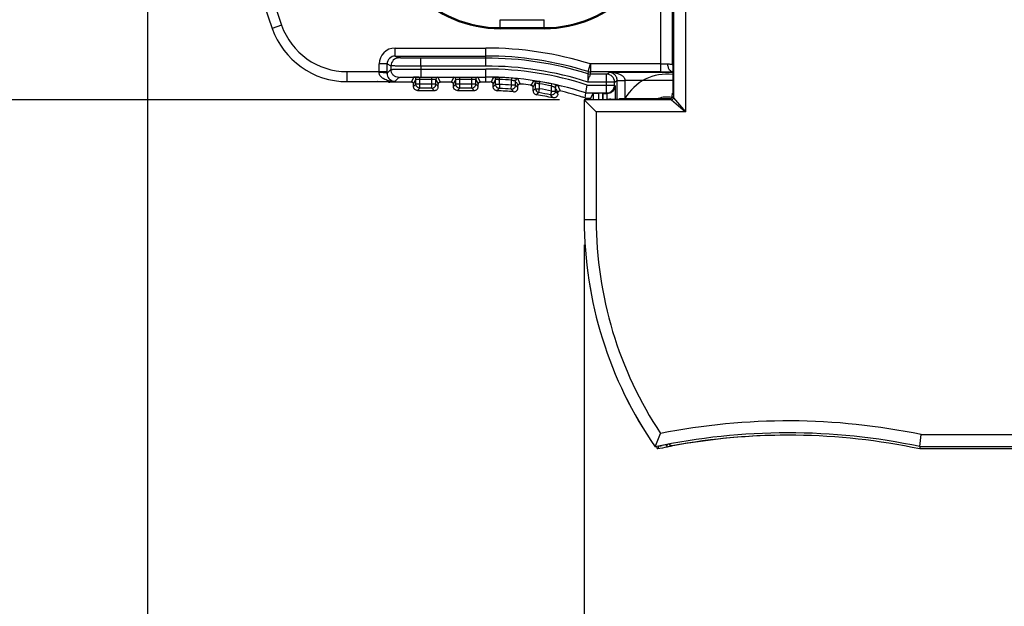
# Model space of a CAD drawing. Header units: inches. Extents: x 0 to 22, y 0 to 17.
# Tile 17 of 29: x 8 to 10.4, y 6.1 to 7.6. Entities that reach past the tile are written whole.
import ezdxf

# ---------------------------------------------------------------- set-up
doc = ezdxf.new("R2010")
doc.units = ezdxf.units.IN
doc.header["$LTSCALE"] = 1.21
doc.header["$MEASUREMENT"] = 0
doc.layers.get('0').update_dxf_attribs({"linetype": 'CONTINUOUS'})
doc.layers.add('06___PRT_ALL_SURFS', color=7, linetype='CONTINUOUS')
doc.layers.add('DIMENSIONS', color=7, linetype='CONTINUOUS')
doc.styles.get("Standard").update_dxf_attribs({"font": 'txt', "width": 0.8})
doc.dimstyles.new('DIMSTYLE_1', dxfattribs={"dimtxt": 0.125, "dimasz": 0.18, "dimexe": 0.125, "dimexo": 0.0625, "dimgap": 0.0625, "dimtad": 0, "dimtih": 1, "dimtoh": 1, "dimzin": 4, "dimdsep": 46, "dimtxsty": 'STANDARD', "dimblk": '_FILLED', "dimblk1": '_FILLED', "dimblk2": '_FILLED', "dimcen": 0.09, "dimadec": 0, "dimazin": 0, "dimtp": 0.001, "dimtm": 0.001, "dimtfac": 1, "dimtofl": 0, "dimtmove": 0, "dimatfit": 3, "dimldrblk": '_FILLED', "dimfxl": 1, "dimtolj": 1, "dimtzin": 4, "dimarcsym": 0})

# ---------------------------------------------------------------- blocks, each defined once
blk = doc.blocks.new('_FILLED')
at = {"color": 0, "linetype": 'BYBLOCK'}
blk.add_solid([(0, 0), (-1, 0.174), (-1, -0.174)], dxfattribs=at)
blk = doc.blocks.new('*D2')
at = {"layer": 'DIMENSIONS', "color": 2, "linetype": 'CONTINUOUS'}
for p, q in [((9.3321, 11.4004), (7.2572, 11.4004)), ((7.3822, 11.4004), (7.3822, 9.5009)), ((7.3822, 7.3514), (7.3822, 9.2509)), ((9.3321, 7.3514), (7.2572, 7.3514))]:
    blk.add_line(p, q, dxfattribs=at)
at = {"layer": 'DIMENSIONS', "color": 2, "linetype": 'CONTINUOUS', "xscale": 0.18, "yscale": 0.18, "zscale": 0.18}
for p, rotation in [((7.3822, 11.4004), 90), ((7.3822, 7.3514), 270)]:
    blk.add_blockref('_FILLED', p, dxfattribs=dict(at, rotation=rotation))
at = {"layer": 'DIMENSIONS', "color": 2, "linetype": 'CONTINUOUS', "insert": (7.3822, 9.4384), "char_height": 0.125, "width": 1.225, "attachment_point": 2, "line_spacing_factor": 0.9}
blk.add_mtext('4.05{\\Ftxt.shx;\\W1.000000;\\H0.125000; }[102.8]', dxfattribs=at)
blk = doc.blocks.new('*D4')
at = {"layer": 'DIMENSIONS', "color": 2, "linetype": 'CONTINUOUS'}
for p, q in [((8.2982, 9.3134), (8.2982, 5.5999)), ((9.3946, 6.9874), (9.3946, 5.5999)), ((8.2982, 5.7249), (7.9671, 5.7249)), ((9.3946, 5.7249), (9.7546, 5.7249))]:
    blk.add_line(p, q, dxfattribs=at)
at = {"layer": 'DIMENSIONS', "color": 2, "linetype": 'CONTINUOUS', "xscale": 0.18, "yscale": 0.18, "zscale": 0.18}
blk.add_blockref('_FILLED', (8.2982, 5.7249), dxfattribs=at)
at = {"layer": 'DIMENSIONS', "color": 2, "linetype": 'CONTINUOUS', "xscale": 0.18, "yscale": 0.18, "zscale": 0.18, "rotation": 180}
blk.add_blockref('_FILLED', (9.3946, 5.7249), dxfattribs=at)
at = {"layer": 'DIMENSIONS', "color": 2, "linetype": 'CONTINUOUS', "insert": (7.9046, 5.7874), "char_height": 0.125, "width": 1.125, "attachment_point": 3, "line_spacing_factor": 0.9}
blk.add_mtext('1.10{\\Ftxt.shx;\\W1.000000;\\H0.125000; }[27.9]', dxfattribs=at)

msp = doc.modelspace()

# ---------------------------------------------------------------- linework, layer by layer
at = {"color": 7, "linetype": 'CONTINUOUS'}
for p, q in [((9.6484, 11.4304), (9.6484, 7.3214)), ((9.6184, 11.3954), (9.6184, 7.3564)), ((9.6168, 11.3864), (9.6168, 7.3654)), ((9.6159, 7.4404), (9.6159, 11.3114)), ((9.5859, 7.7528), (9.5859, 7.4214)), ((9.1839, 7.5526), (9.2939, 7.5526)), ((9.1839, 7.53), (9.1839, 7.5526)), ((9.2939, 7.53), (9.2939, 7.5526)), ((8.6349, 7.5386), (8.6113, 7.5304)), ((9.1839, 7.5326), (9.2939, 7.5326)), ((9.2939, 7.53), (9.1839, 7.53)), ((8.9197, 7.4614), (8.9197, 7.4814)), ((8.9197, 7.4814), (9.1471, 7.4814)), ((9.1471, 7.4361), (9.1471, 7.4814)), ((8.8797, 7.4199), (8.8797, 7.4414)), ((8.8997, 7.4414), (8.8797, 7.4414)), ((8.8997, 7.4414), (8.9094, 7.4365)), ((8.8997, 7.4222), (8.8997, 7.4414)), ((8.9197, 7.4614), (8.9294, 7.4565)), ((8.9197, 7.4614), (9.1471, 7.4614)), ((8.9844, 7.4361), (8.9844, 7.4561)), ((9.1471, 7.4561), (8.9844, 7.4561)), ((9.4043, 7.4223), (9.4102, 7.4414)), ((9.5859, 7.4414), (9.41, 7.4414)), ((9.4102, 7.4414), (9.4102, 7.4214)), ((8.7989, 7.4222), (8.7989, 7.3972)), ((8.7989, 7.4222), (8.8997, 7.4222)), ((8.8997, 7.418), (8.9094, 7.4277)), ((8.8997, 7.418), (8.8997, 7.4222)), ((8.9094, 7.4365), (8.9094, 7.4277)), ((8.9844, 7.4361), (8.9844, 7.4286)), ((9.1471, 7.4361), (8.9844, 7.4361)), ((8.9844, 7.4286), (8.9844, 7.4086)), ((8.9844, 7.4286), (9.1471, 7.4286)), ((9.1471, 7.3959), (9.1471, 7.4286)), ((9.4035, 7.417), (9.4034, 7.4085)), ((9.4043, 7.4223), (9.4035, 7.417)), ((9.4094, 7.4161), (9.4074, 7.4095)), ((9.4506, 7.4161), (9.4094, 7.4161)), ((9.4102, 7.4214), (9.4095, 7.4167)), ((9.5859, 7.4214), (9.4102, 7.4214)), ((9.4506, 7.4161), (9.4582, 7.4199)), ((9.4506, 7.3686), (9.4506, 7.4161)), ((9.6169, 7.4199), (9.4582, 7.4199)), ((9.6107, 7.4242), (9.6089, 7.4262)), ((8.7989, 7.3972), (8.9189, 7.3972)), ((8.8749, 7.3972), (8.8749, 7.3972)), ((8.8752, 7.3972), (8.8749, 7.3972)), ((8.8941, 7.4025), (8.89, 7.4047)), ((8.9044, 7.3961), (8.9061, 7.396)), ((8.9061, 7.396), (8.9056, 7.3965)), ((8.9068, 7.3959), (8.9061, 7.396)), ((8.9068, 7.3959), (8.9063, 7.3959)), ((8.9617, 7.3959), (8.9068, 7.3959)), ((8.9189, 7.3972), (8.9294, 7.4077)), ((8.961, 7.3961), (8.967, 7.4081)), ((8.9621, 7.396), (8.961, 7.3961)), ((8.9619, 7.396), (8.9611, 7.3961)), ((8.966, 7.3911), (8.972, 7.4031)), ((8.966, 7.3848), (8.966, 7.3911)), ((8.966, 7.3911), (8.966, 7.3911)), ((8.967, 7.4081), (8.9792, 7.4083)), ((8.972, 7.3908), (8.972, 7.4031)), ((9.0222, 7.3908), (8.972, 7.3908)), ((8.9792, 7.4083), (8.9806, 7.4083)), ((8.9796, 7.4086), (8.9844, 7.4086)), ((8.9806, 7.4083), (8.982, 7.4083)), ((8.982, 7.3808), (8.982, 7.4083)), ((8.982, 7.4033), (9.0122, 7.4033)), ((8.9844, 7.4086), (9.1471, 7.4086)), ((9.0122, 7.3808), (9.0122, 7.4083)), ((9.0222, 7.4031), (9.0282, 7.3911)), ((9.0222, 7.3908), (9.0222, 7.4031)), ((9.0272, 7.4081), (9.0332, 7.3961)), ((9.0282, 7.3911), (9.0282, 7.3911)), ((9.0282, 7.3848), (9.0282, 7.3911)), ((9.0321, 7.396), (9.0332, 7.3961)), ((9.0332, 7.3961), (9.0323, 7.396)), ((9.0617, 7.3959), (9.0325, 7.3959)), ((9.061, 7.3961), (9.067, 7.4081)), ((9.0621, 7.396), (9.061, 7.3961)), ((9.0619, 7.396), (9.0611, 7.3961)), ((9.066, 7.3911), (9.072, 7.4031)), ((9.066, 7.3848), (9.066, 7.3911)), ((9.066, 7.3911), (9.066, 7.3911)), ((9.072, 7.3908), (9.072, 7.4031)), ((9.1222, 7.3908), (9.072, 7.3908)), ((9.082, 7.3808), (9.082, 7.4083)), ((9.082, 7.4033), (9.1122, 7.4033)), ((9.1122, 7.3808), (9.1122, 7.4083)), ((9.1222, 7.4031), (9.1282, 7.3911)), ((9.1222, 7.3908), (9.1222, 7.4031)), ((9.1272, 7.4081), (9.1332, 7.3961)), ((9.1282, 7.3911), (9.1282, 7.3911)), ((9.1282, 7.3848), (9.1282, 7.3911)), ((9.1321, 7.396), (9.1332, 7.3961)), ((9.1332, 7.3961), (9.1323, 7.396)), ((9.1471, 7.3959), (9.1325, 7.3959)), ((9.1611, 7.396), (9.1624, 7.3986)), ((9.1623, 7.3958), (9.1611, 7.396)), ((9.1619, 7.3959), (9.1611, 7.3959)), ((9.1624, 7.3986), (9.1645, 7.4026)), ((9.1645, 7.4026), (9.1665, 7.4065)), ((9.166, 7.391), (9.1714, 7.4015)), ((9.166, 7.3843), (9.166, 7.391)), ((9.166, 7.391), (9.166, 7.391)), ((9.1665, 7.4065), (9.1671, 7.4078)), ((9.172, 7.39), (9.172, 7.4028)), ((9.182, 7.4026), (9.1822, 7.4076)), ((9.182, 7.39), (9.182, 7.4026)), ((9.2122, 7.4007), (9.2126, 7.4057)), ((9.2122, 7.3881), (9.2122, 7.4007)), ((9.2195, 7.4051), (9.2276, 7.4041)), ((9.2222, 7.3881), (9.2222, 7.3991)), ((9.2235, 7.3963), (9.2275, 7.3878)), ((9.2277, 7.4041), (9.2297, 7.3998)), ((9.2297, 7.3998), (9.2304, 7.3984)), ((9.2304, 7.3984), (9.2331, 7.3928)), ((9.2326, 7.3914), (9.2337, 7.3914)), ((9.2331, 7.3928), (9.2337, 7.3914)), ((9.2631, 7.3903), (9.2651, 7.3941)), ((9.2651, 7.3941), (9.2658, 7.3953)), ((9.2658, 7.3953), (9.2671, 7.3978)), ((9.2671, 7.3978), (9.2678, 7.3991)), ((9.2681, 7.3867), (9.2713, 7.3929)), ((9.272, 7.3793), (9.272, 7.3941)), ((9.282, 7.392), (9.2828, 7.3969)), ((9.282, 7.3793), (9.282, 7.392)), ((9.3122, 7.3863), (9.3132, 7.3912)), ((9.4706, 7.3961), (9.4033, 7.3961)), ((9.4706, 7.3961), (9.4775, 7.3995)), ((9.4706, 7.3886), (9.4706, 7.3961)), ((9.4775, 7.3995), (9.4782, 7.3996)), ((9.4775, 7.3526), (9.4775, 7.3995)), ((9.4782, 7.3996), (9.4975, 7.3999)), ((9.6169, 7.3999), (9.4975, 7.3999)), ((9.4975, 7.3549), (9.4975, 7.3999)), ((8.971, 7.3898), (8.966, 7.3848)), ((8.976, 7.3748), (8.9743, 7.375)), ((8.982, 7.3808), (8.976, 7.3748)), ((8.976, 7.3748), (9.0182, 7.3748)), ((9.0122, 7.3808), (8.982, 7.3808)), ((9.0182, 7.3748), (9.0122, 7.3808)), ((9.0182, 7.3748), (9.0199, 7.375)), ((9.0282, 7.3848), (9.0232, 7.3898)), ((9.028, 7.3831), (9.0282, 7.3848)), ((9.071, 7.3898), (9.066, 7.3848)), ((9.076, 7.3748), (9.0743, 7.375)), ((9.082, 7.3808), (9.076, 7.3748)), ((9.076, 7.3748), (9.1182, 7.3748)), ((9.1122, 7.3808), (9.082, 7.3808)), ((9.1182, 7.3748), (9.1122, 7.3808)), ((9.1182, 7.3748), (9.1199, 7.375)), ((9.1282, 7.3848), (9.1232, 7.3898)), ((9.128, 7.3831), (9.1282, 7.3848)), ((9.1667, 7.3849), (9.166, 7.3843)), ((9.172, 7.39), (9.17, 7.3881)), ((9.182, 7.39), (9.172, 7.39)), ((9.182, 7.39), (9.1816, 7.3801)), ((9.2114, 7.3782), (9.2122, 7.3881)), ((9.2222, 7.3881), (9.2122, 7.3881)), ((9.2173, 7.3716), (9.2191, 7.3717)), ((9.2275, 7.3878), (9.2282, 7.3864)), ((9.2282, 7.3864), (9.2282, 7.3864)), ((9.2282, 7.3816), (9.2282, 7.3864)), ((9.2617, 7.3878), (9.2631, 7.3903)), ((9.2626, 7.3876), (9.2617, 7.3878)), ((9.266, 7.3829), (9.2681, 7.3867)), ((9.266, 7.3742), (9.266, 7.3829)), ((9.266, 7.3829), (9.266, 7.3829)), ((9.272, 7.3793), (9.282, 7.3793)), ((9.2803, 7.3694), (9.282, 7.3793)), ((9.3122, 7.3735), (9.3101, 7.3637)), ((9.3122, 7.3735), (9.3122, 7.3863)), ((9.3122, 7.3735), (9.3222, 7.3735)), ((9.3201, 7.3897), (9.3282, 7.3877)), ((9.3222, 7.3735), (9.3222, 7.3827)), ((9.3235, 7.3797), (9.3275, 7.3705)), ((9.3275, 7.3705), (9.3282, 7.369)), ((9.3275, 7.3669), (9.3282, 7.366)), ((9.3282, 7.369), (9.3282, 7.369)), ((9.3282, 7.366), (9.3282, 7.369)), ((9.3283, 7.3876), (9.3297, 7.3846)), ((9.3297, 7.3846), (9.3303, 7.383)), ((9.3303, 7.383), (9.3337, 7.3754)), ((9.3334, 7.374), (9.3344, 7.3739)), ((9.3344, 7.3739), (9.3335, 7.374)), ((9.3337, 7.3754), (9.3344, 7.3739)), ((9.3969, 7.3559), (9.3989, 7.3686)), ((9.3989, 7.3686), (9.4021, 7.3886)), ((9.3989, 7.3686), (9.4506, 7.3686)), ((9.4021, 7.3886), (9.4706, 7.3886)), ((9.4107, 7.3559), (9.4169, 7.3683)), ((9.4169, 7.3683), (9.431, 7.3683)), ((9.4169, 7.3683), (9.4169, 7.3516)), ((9.431, 7.3516), (9.431, 7.3683)), ((9.4417, 7.3674), (9.441, 7.3681)), ((9.441, 7.3516), (9.441, 7.3681)), ((9.4417, 7.3516), (9.4417, 7.3674)), ((9.4417, 7.3674), (9.452, 7.3672)), ((9.452, 7.3672), (9.4506, 7.3686)), ((9.4523, 7.3525), (9.4524, 7.3672)), ((9.4724, 7.3869), (9.4706, 7.3886)), ((9.4724, 7.3869), (9.4724, 7.3526)), ((9.6134, 7.3514), (9.3946, 7.3514)), ((9.3946, 7.3514), (9.3946, 7.0499)), ((9.3946, 7.3514), (9.4246, 7.3214)), ((9.3969, 7.3559), (9.4107, 7.3559)), ((9.4033, 7.3516), (9.4033, 7.3538)), ((9.4107, 7.3516), (9.4107, 7.3559)), ((9.4839, 7.3526), (9.4617, 7.3526)), ((9.4821, 7.3529), (9.4818, 7.3526)), ((9.4856, 7.3544), (9.4839, 7.3526)), ((9.4856, 7.3544), (9.6104, 7.3544)), ((9.6104, 7.3544), (9.6134, 7.3514)), ((9.6134, 7.3514), (9.6484, 7.3214)), ((9.6168, 7.3654), (9.6154, 7.364)), ((9.6154, 7.3594), (9.6154, 7.364)), ((9.6154, 7.3594), (9.6184, 7.3564)), ((9.6184, 7.3564), (9.6484, 7.3214)), ((9.6484, 7.3214), (9.4246, 7.3214)), ((9.4246, 7.3214), (9.4246, 7.0499)), ((9.4246, 7.0499), (9.3946, 7.0499)), ((9.5727, 6.4803), (9.5863, 6.5137)), ((10.2374, 6.481), (10.2405, 6.511)), ((10.2405, 6.511), (12.6099, 6.511)), ((9.5727, 6.4801), (9.5727, 6.4803)), ((9.5787, 6.4749), (9.5797, 6.4773)), ((9.5797, 6.4773), (9.5798, 6.4775)), ((9.5999, 6.4851), (9.5899, 6.4833)), ((9.5999, 6.4851), (9.6009, 6.4832)), ((9.6009, 6.4832), (9.6028, 6.4798)), ((9.6028, 6.4798), (9.6028, 6.4862)), ((9.603, 6.4798), (9.6028, 6.4798)), ((9.6078, 6.4809), (9.603, 6.4798)), ((9.6085, 6.4873), (9.6088, 6.4871)), ((9.6088, 6.4871), (9.6137, 6.483)), ((9.6128, 6.4819), (9.6128, 6.4838)), ((9.6137, 6.483), (9.6143, 6.4825)), ((10.2374, 6.481), (10.2368, 6.4751)), ((10.2374, 6.481), (12.6099, 6.481)), ((12.6099, 6.4751), (10.2368, 6.4751))]:
    msp.add_line(p, q, dxfattribs=at)
for points in [[(8.9023, 7.3967), (8.9031, 7.3964), (8.9038, 7.3962), (8.9045, 7.3961), (8.9049, 7.396), (8.9053, 7.396), (8.9056, 7.396), (8.906, 7.3959), (8.9063, 7.3959), (8.9063, 7.3959)], [(8.9617, 7.396), (8.9617, 7.396), (8.9618, 7.396), (8.9619, 7.396), (8.9622, 7.3959)], [(8.9622, 7.3959), (8.9625, 7.3958), (8.9629, 7.3957), (8.9634, 7.3954), (8.9639, 7.3951), (8.9644, 7.3947), (8.9649, 7.3942), (8.9654, 7.3935), (8.9657, 7.3927), (8.966, 7.3918), (8.966, 7.3911)], [(9.0282, 7.3911), (9.0282, 7.3916), (9.0283, 7.3922)], [(9.0283, 7.3922), (9.0285, 7.3928), (9.0288, 7.3934), (9.0291, 7.3939), (9.0294, 7.3944), (9.0298, 7.3948)], [(9.0298, 7.3948), (9.0302, 7.3951), (9.0307, 7.3954), (9.0311, 7.3956), (9.0315, 7.3958), (9.0319, 7.3959)], [(9.0319, 7.3959), (9.0322, 7.396), (9.0324, 7.396), (9.0325, 7.396), (9.0325, 7.396)], [(9.0617, 7.396), (9.0617, 7.396), (9.0618, 7.396), (9.0619, 7.396), (9.0622, 7.3959)], [(9.0622, 7.3959), (9.0625, 7.3958), (9.0629, 7.3957), (9.0634, 7.3954), (9.0639, 7.3951), (9.0644, 7.3947), (9.0649, 7.3942), (9.0654, 7.3935), (9.0657, 7.3927), (9.066, 7.3918), (9.066, 7.3911)], [(9.1282, 7.3911), (9.1282, 7.3916), (9.1283, 7.3922)], [(9.1283, 7.3922), (9.1285, 7.3928), (9.1288, 7.3934), (9.1291, 7.3939), (9.1294, 7.3944), (9.1298, 7.3948)], [(9.1298, 7.3948), (9.1302, 7.3951), (9.1307, 7.3954), (9.1311, 7.3956), (9.1315, 7.3958), (9.1319, 7.3959)], [(9.1319, 7.3959), (9.1322, 7.396), (9.1324, 7.396), (9.1325, 7.396), (9.1325, 7.396)], [(9.162, 7.3959), (9.162, 7.3959), (9.1619, 7.3959), (9.1618, 7.3959), (9.1618, 7.3959), (9.1619, 7.3959), (9.1621, 7.3958), (9.1623, 7.3958)], [(9.1623, 7.3958), (9.1626, 7.3957), (9.1631, 7.3955), (9.1635, 7.3953), (9.164, 7.3949), (9.1645, 7.3945), (9.165, 7.394), (9.1654, 7.3934), (9.1657, 7.3926), (9.166, 7.3916), (9.166, 7.391)], [(9.2298, 7.3901), (9.2303, 7.3905), (9.2308, 7.3908), (9.2313, 7.391), (9.2318, 7.3912), (9.2323, 7.3913), (9.2326, 7.3914), (9.2328, 7.3914), (9.2328, 7.3914)], [(9.2282, 7.3864), (9.2282, 7.3871), (9.2284, 7.3879), (9.2287, 7.3885), (9.229, 7.3891)], [(9.229, 7.3891), (9.2294, 7.3897), (9.2298, 7.3901)], [(9.2625, 7.3876), (9.2625, 7.3876), (9.2624, 7.3876), (9.2624, 7.3877), (9.2625, 7.3876), (9.2626, 7.3876), (9.2628, 7.3875)], [(9.2628, 7.3875), (9.263, 7.3874), (9.2633, 7.3873), (9.2637, 7.3871), (9.2641, 7.3868), (9.2645, 7.3865), (9.2649, 7.386), (9.2652, 7.3856), (9.2656, 7.385), (9.2658, 7.3842), (9.266, 7.3834), (9.266, 7.3829)], [(9.3282, 7.369), (9.3282, 7.3696), (9.3284, 7.3703), (9.3286, 7.371), (9.3289, 7.3716), (9.3293, 7.3721), (9.3297, 7.3726)], [(9.3297, 7.3726), (9.3301, 7.3729), (9.3306, 7.3733), (9.3311, 7.3735), (9.3316, 7.3737), (9.3321, 7.3739), (9.3325, 7.3739), (9.333, 7.374)], [(9.333, 7.374), (9.3333, 7.374), (9.3335, 7.374), (9.3336, 7.374)]]:
    msp.add_lwpolyline(points, dxfattribs=at)
for centre, radius, start, end in [((13.8936, 9.3759), 5.5954, 160.7415, 199.2585), ((13.8936, 9.3759), 5.5704, 160.7415, 199.2585), ((9.1839, 7.8329), 0.3029, 180, 270), ((9.1839, 7.8329), 0.3003, 180, 270), ((9.2939, 7.8329), 0.3029, 270, 360), ((9.2939, 7.8329), 0.3003, 270, 360), ((8.7989, 7.5959), 0.1987, 199.2585, 270), ((8.7989, 7.5959), 0.1737, 199.2585, 270), ((8.9197, 7.4414), 0.04, 90.0002, 179.9932), ((9.1471, 6.5959), 0.8855, 72.7291, 90), ((8.9197, 7.4414), 0.02, 89.9792, 179.9966), ((8.9294, 7.4365), 0.02, 90.0114, 180.0042), ((9.1471, 6.5959), 0.8655, 72.7127, 90), ((9.1471, 6.5959), 0.8602, 72.6603, 90), ((9.5873, 9.0182), 1.5768, 269.9515, 270.6267), ((8.9208, 7.4179), 0.0211, 179.8594, 218.4645), ((9.1471, 6.5959), 0.8402, 72.2491, 90), ((9.1471, 6.5959), 0.8327, 72.169, 90), ((9.4094, 7.4361), 0.02, 252.6614, 269.9989), ((9.4102, 7.4414), 0.02, 252.7139, 269.9988), ((9.4506, 7.3961), 0.02, 0.007, 89.9859), ((9.4578, 7.3424), 0.0774, 88.2822, 89.7436), ((9.458, 7.3456), 0.0742, 81.408, 88.347), ((9.4574, 7.4001), 0.0198, 48.6393, 58.3092), ((9.5862, 12.8564), 5.435, 269.9977, 270.1528), ((9.5889, 11.8838), 4.4624, 270.1512, 270.2807), ((9.597, 10.2652), 2.8438, 270.2764, 270.4003), ((8.9837, 4.5299), 2.8787, 90.0817, 90.3545), ((8.967, 7.4031), 0.005, 0.0308, 89.9762), ((9.0272, 7.4031), 0.005, 90.0238, 179.9692), ((9.067, 7.4031), 0.005, 0.0308, 89.9762), ((9.1272, 7.4031), 0.005, 90.0238, 179.9692), ((9.1471, 6.5959), 0.8127, 71.9492, 90), ((9.1471, 6.5941), 0.8018, 89.3618, 89.9993), ((9.1471, 6.5942), 0.8017, 89.1514, 89.3627), ((9.167, 7.4028), 0.005, 0.0297, 88.564), ((9.1641, 6.9883), 0.4197, 87.5229, 87.9048), ((9.1471, 6.5959), 0.8074, 85.3765, 87.5218), ((9.1471, 6.5959), 0.8124, 85.3765, 87.5218), ((9.1798, 7.0003), 0.4068, 84.406, 85.3805), ((9.2272, 7.3991), 0.005, 84.3355, 179.9641), ((9.1481, 6.6046), 0.7912, 83.6269, 83.8513), ((9.1471, 6.5959), 0.8001, 81.9171, 83.6269), ((9.267, 7.3941), 0.005, 0.0246, 81.4403), ((9.2126, 6.9825), 0.4204, 80.38, 80.793), ((9.1471, 6.5959), 0.8074, 78.2023, 80.3815), ((9.1471, 6.5959), 0.8124, 78.2023, 80.3815), ((9.2284, 6.9851), 0.4148, 77.2371, 78.2062), ((6.4581, 8.3159), 3.0855, 342.6563, 342.918), ((12.9398, 7.3708), 3.5367, 179.3896, 179.5905), ((10.7508, 5.7403), 2.2835, 133.8104, 133.9265), ((9.176, 7.3842), 0.00993, 257.9864, 267.8179), ((10.743, 5.769), 2.2436, 134.1035, 134.3148), ((9.1471, 6.5959), 0.7789, 84.8299, 87.9), ((9.1471, 6.5959), 0.7849, 85.3034, 87.4827), ((9.1471, 6.5959), 0.7949, 85.3034, 87.4827), ((7.6504, 5.9583), 2.1101, 42.0509, 42.2904), ((7.6437, 5.934), 2.1462, 42.415, 42.6259), ((9.1484, 6.6048), 0.791, 81.6684, 81.9172), ((9.261, 7.3829), 0.00499, 69.9543, 81.6848), ((9.261, 7.3829), 0.00501, 0.0629, 45.3624), ((10.8518, 5.5041), 2.4519, 130.1343, 130.2977), ((9.2759, 7.3742), 0.00991, 180.0487, 189.0842), ((9.282, 7.3793), 0.01, 180.0159, 260.2125), ((10.8364, 5.5457), 2.3974, 130.471, 130.6579), ((9.1471, 6.5959), 0.7849, 78.0136, 80.2284), ((9.1471, 6.5959), 0.7949, 78.0136, 80.2284), ((7.739, 6.0912), 2.0373, 38.7679, 39.0069), ((9.1472, 6.5963), 0.7996, 72.3529, 76.5221), ((9.4506, 7.3886), 0.02, 270.0209, 359.9791), ((9.6445, 7.3645), 0.0291, 172.5123, 180.8511), ((9.1471, 6.5959), 0.7789, 77.4747, 80.5956), ((7.7437, 6.111), 2.0057, 38.3805, 38.6517), ((9.1471, 6.5958), 0.8002, 71.8051, 72.354), ((9.1471, 6.5959), 0.8, 71.3202, 71.8051), ((9.6019, 7.2959), 0.0625, 78.0733, 110.5569), ((9.6104, 7.3594), 0.005, 270.0376, 359.9624), ((9.6134, 7.3564), 0.005, 270.0374, 359.9626), ((10.3949, 7.0499), 1.0003, 180, 214.7219), ((10.3949, 7.0499), 1.0003, 180, 214.713), ((10.3949, 7.0499), 0.9703, 180, 213.5468), ((9.9067, 4.9093), 1.6361, 78.2299, 101.2966), ((9.9067, 4.9093), 1.6061, 78.1201, 102.0053), ((9.9087, 4.9093), 1.6002, 89.9204, 100.6585), ((9.9067, 4.9093), 1.6002, 78.098, 100.5305), ((9.9067, 4.9093), 1.6059, 100.7014, 102.0061), ((10.3969, 7.0499), 1, 214.7047, 215.0996), ((9.9087, 4.9093), 1.6, 101.0251, 101.9027), ((11.4204, 5.7497), 1.9793, 158.3017, 158.4273), ((9.9087, 4.9093), 1.6059, 101.4515, 101.7627), ((9.6887, 6.0783), 0.4106, 100.6573, 101.3672)]:
    msp.add_arc(centre, radius, start, end, dxfattribs=at)
for centre, start_param, end_param in [((9.431, 7.3681), 0.017453, 1.570796), ((9.4617, 7.3525), 1.570796, 3.124139)]:
    msp.add_ellipse(centre, major_axis=(0.01, 0), ratio=0.017455, start_param=start_param, end_param=end_param, dxfattribs=at)
for points, knots in [([(8.9844, 7.4561), (8.9808, 7.4561), (8.9739, 7.4561), (8.9638, 7.4561), (8.9558, 7.4561), (8.9499, 7.4562), (8.9459, 7.4562), (8.9423, 7.4562), (8.9391, 7.4563), (8.9363, 7.4563), (8.9343, 7.4564), (8.9329, 7.4564), (8.932, 7.4564), (8.9313, 7.4564), (8.9306, 7.4565), (8.9301, 7.4565), (8.9298, 7.4565), (8.9295, 7.4565), (8.9294, 7.4565), (8.9294, 7.4565), (8.9294, 7.4565)], [0, 0, 0, 0, 0.192797, 0.378705, 0.550147, 0.628475, 0.700902, 0.766761, 0.825388, 0.87622, 0.918822, 0.936905, 0.952772, 0.966384, 0.977722, 0.986768, 0.993504, 0.997914, 0.999245, 1, 1, 1, 1]), ([(9.6089, 7.4262), (9.6074, 7.4282), (9.6058, 7.4319), (9.6047, 7.4372), (9.6045, 7.44), (9.6045, 7.4415)], [0, 0, 0, 0, 0.471618, 0.733064, 1, 1, 1, 1]), ([(9.6045, 7.4415), (9.6053, 7.4415), (9.6069, 7.4415), (9.6091, 7.4413), (9.6111, 7.4411), (9.6125, 7.4409), (9.6135, 7.4408), (9.6141, 7.4407), (9.6146, 7.4406), (9.6151, 7.4405), (9.6154, 7.4404), (9.6156, 7.4404), (9.6158, 7.4404), (9.6158, 7.4404), (9.6159, 7.4404), (9.6159, 7.4404), (9.6159, 7.4404)], [0, 0, 0, 0, 0.216321, 0.41104, 0.581382, 0.725018, 0.786286, 0.84022, 0.886588, 0.925212, 0.955964, 0.978726, 0.987077, 0.993395, 0.997684, 1, 1, 1, 1]), ([(8.8997, 7.418), (8.8997, 7.4181), (8.8995, 7.4182), (8.8992, 7.4184), (8.8987, 7.4185), (8.8977, 7.4188), (8.896, 7.4191), (8.8935, 7.4193), (8.8906, 7.4196), (8.8872, 7.4197), (8.8835, 7.4198), (8.881, 7.4199), (8.8797, 7.4199)], [0, 0, 0, 0, 0.010978, 0.028998, 0.055201, 0.089722, 0.183184, 0.306846, 0.456216, 0.626378, 0.81039, 1, 1, 1, 1]), ([(8.89, 7.4047), (8.8887, 7.4055), (8.8862, 7.4073), (8.8829, 7.4107), (8.8808, 7.4142), (8.8799, 7.4173), (8.8797, 7.419), (8.8797, 7.4199)], [0, 0, 0, 0, 0.23973, 0.484541, 0.737045, 0.867386, 1, 1, 1, 1]), ([(8.9844, 7.4361), (8.9795, 7.4361), (8.9701, 7.4361), (8.9563, 7.4361), (8.9454, 7.4361), (8.9374, 7.4362), (8.932, 7.4362), (8.927, 7.4362), (8.9227, 7.4363), (8.9189, 7.4363), (8.9161, 7.4364), (8.9141, 7.4364), (8.913, 7.4364), (8.9119, 7.4364), (8.9111, 7.4365), (8.9104, 7.4365), (8.91, 7.4365), (8.9097, 7.4365), (8.9095, 7.4365), (8.9094, 7.4365), (8.9094, 7.4365), (8.9094, 7.4365)], [0, 0, 0, 0, 0.192801, 0.378716, 0.550167, 0.628499, 0.700931, 0.766795, 0.825427, 0.876261, 0.918866, 0.93695, 0.952818, 0.96643, 0.977768, 0.986811, 0.993541, 0.996033, 0.99794, 0.999262, 1, 1, 1, 1]), ([(8.9094, 7.4277), (8.9094, 7.4277), (8.9094, 7.4277), (8.9095, 7.4277), (8.9097, 7.4277), (8.91, 7.4278), (8.9104, 7.4278), (8.9111, 7.4279), (8.9119, 7.4279), (8.913, 7.4279), (8.9141, 7.428), (8.9161, 7.4281), (8.9188, 7.4281), (8.9226, 7.4282), (8.927, 7.4283), (8.932, 7.4283), (8.9374, 7.4284), (8.9432, 7.4285), (8.9495, 7.4285), (8.9584, 7.4286), (8.9701, 7.4286), (8.9795, 7.4286), (8.9844, 7.4286)], [0, 0, 0, 0, 0.000783, 0.002128, 0.00405, 0.006552, 0.013295, 0.02235, 0.033702, 0.047334, 0.063213, 0.081293, 0.12388, 0.174724, 0.233338, 0.299163, 0.371606, 0.449954, 0.533462, 0.621365, 0.807131, 1, 1, 1, 1]), ([(8.9294, 7.4077), (8.9268, 7.4077), (8.9215, 7.4087), (8.9149, 7.4132), (8.9104, 7.4198), (8.9094, 7.4251), (8.9094, 7.4277)], [0, 0, 0, 0, 0.249409, 0.499614, 0.749816, 1, 1, 1, 1]), ([(9.4678, 7.417), (9.4664, 7.4179), (9.4632, 7.4193), (9.4598, 7.4198), (9.4582, 7.4199)], [0, 0, 0, 0, 0.5157, 1, 1, 1, 1]), ([(9.4779, 7.4171), (9.4771, 7.4173), (9.4743, 7.4181), (9.4713, 7.4187), (9.4691, 7.419)], [0, 0, 0, 0, 0.25071, 1, 1, 1, 1]), ([(9.4975, 7.3999), (9.4975, 7.4005), (9.4973, 7.4017), (9.4967, 7.404), (9.4952, 7.4067), (9.4928, 7.4093), (9.4901, 7.4115), (9.4872, 7.4133), (9.4832, 7.4153), (9.48, 7.4164), (9.4779, 7.4171)], [0, 0, 0, 0, 0.066715, 0.13293, 0.26266, 0.389396, 0.513883, 0.636803, 0.758627, 1, 1, 1, 1]), ([(9.6169, 7.4215), (9.6164, 7.4215), (9.6152, 7.4216), (9.613, 7.4223), (9.6116, 7.4234), (9.6107, 7.4242)], [0, 0, 0, 0, 0.23926, 0.481856, 1, 1, 1, 1]), ([(8.9189, 7.3972), (8.9147, 7.3973), (8.9083, 7.3979), (8.9001, 7.4), (8.8961, 7.4016), (8.8941, 7.4025)], [0, 0, 0, 0, 0.497225, 0.747624, 1, 1, 1, 1]), ([(8.9189, 7.3972), (8.9176, 7.3973), (8.915, 7.3976), (8.9112, 7.399), (8.9075, 7.4014), (8.9053, 7.4035), (8.9043, 7.4048)], [0, 0, 0, 0, 0.225702, 0.460585, 0.713924, 1, 1, 1, 1]), ([(8.9294, 7.4077), (8.9294, 7.4077), (8.9295, 7.4077), (8.9297, 7.4078), (8.9299, 7.4078), (8.9303, 7.4078), (8.9307, 7.4079), (8.9314, 7.4079), (8.9324, 7.408), (8.9339, 7.408), (8.9357, 7.4081), (8.9377, 7.4082), (8.94, 7.4082), (8.9425, 7.4083), (8.9464, 7.4084), (8.9517, 7.4084), (8.9586, 7.4085), (8.9634, 7.4085), (8.9659, 7.4086)], [0, 0, 0, 0, 0.002958, 0.007965, 0.015046, 0.024197, 0.03541, 0.048669, 0.08127, 0.121814, 0.170063, 0.225773, 0.288665, 0.358363, 0.434476, 0.604281, 0.794191, 1, 1, 1, 1]), ([(8.9611, 7.3961), (8.961, 7.3961), (8.961, 7.3961), (8.961, 7.3961), (8.961, 7.3961)], [0, 0, 0, 0, 0.731469, 1, 1, 1, 1]), ([(8.9642, 7.3949), (8.9639, 7.3952), (8.9632, 7.3956), (8.9625, 7.3959), (8.9621, 7.396)], [0, 0, 0, 0, 0.499484, 1, 1, 1, 1]), ([(8.966, 7.3911), (8.966, 7.3918), (8.9657, 7.3933), (8.9648, 7.3944), (8.9642, 7.3949)], [0, 0, 0, 0, 0.499735, 1, 1, 1, 1]), ([(8.972, 7.4031), (8.972, 7.4031), (8.972, 7.4031), (8.9721, 7.4031), (8.9721, 7.4031), (8.9723, 7.4031), (8.9725, 7.4032), (8.9728, 7.4032), (8.9732, 7.4032), (8.9738, 7.4032), (8.9743, 7.4033), (8.9753, 7.4033), (8.9766, 7.4033), (8.9783, 7.4033), (8.9801, 7.4033), (8.9814, 7.4033), (8.982, 7.4033)], [0, 0, 0, 0, 0.002054, 0.006232, 0.012695, 0.021472, 0.04592, 0.0794, 0.121618, 0.172182, 0.230629, 0.296402, 0.447402, 0.61941, 0.806101, 1, 1, 1, 1]), ([(8.982, 7.3808), (8.9807, 7.3808), (8.9787, 7.3812), (8.9764, 7.3824), (8.9749, 7.3837), (8.9736, 7.3852), (8.9724, 7.3875), (8.972, 7.3895), (8.972, 7.3908)], [0, 0, 0, 0, 0.249125, 0.374717, 0.5, 0.625283, 0.750875, 1, 1, 1, 1]), ([(9.0122, 7.4033), (9.0128, 7.4033), (9.0141, 7.4033), (9.0159, 7.4033), (9.0176, 7.4033), (9.0189, 7.4033), (9.0199, 7.4033), (9.0204, 7.4032), (9.0209, 7.4032), (9.0214, 7.4032), (9.0217, 7.4032), (9.0219, 7.4031), (9.0221, 7.4031), (9.0221, 7.4031), (9.0222, 7.4031), (9.0222, 7.4031), (9.0222, 7.4031)], [0, 0, 0, 0, 0.193592, 0.379886, 0.55184, 0.702898, 0.768747, 0.827303, 0.877982, 0.920311, 0.953911, 0.978437, 0.987243, 0.993736, 0.997938, 1, 1, 1, 1]), ([(9.0122, 7.3808), (9.0135, 7.3808), (9.0155, 7.3812), (9.0178, 7.3824), (9.0193, 7.3837), (9.0206, 7.3852), (9.0218, 7.3875), (9.0222, 7.3895), (9.0222, 7.3908)], [0, 0, 0, 0, 0.249125, 0.374717, 0.5, 0.625283, 0.750875, 1, 1, 1, 1]), ([(9.0282, 7.3911), (9.0282, 7.3918), (9.0285, 7.3933), (9.0294, 7.3944), (9.03, 7.3949)], [0, 0, 0, 0, 0.499735, 1, 1, 1, 1]), ([(9.03, 7.3949), (9.0303, 7.3952), (9.031, 7.3956), (9.0318, 7.3959), (9.0321, 7.396)], [0, 0, 0, 0, 0.4995, 1, 1, 1, 1]), ([(9.0611, 7.3961), (9.061, 7.3961), (9.061, 7.3961), (9.061, 7.3961), (9.061, 7.3961)], [0, 0, 0, 0, 0.731469, 1, 1, 1, 1]), ([(9.0642, 7.3949), (9.0639, 7.3952), (9.0632, 7.3956), (9.0625, 7.3959), (9.0621, 7.396)], [0, 0, 0, 0, 0.499484, 1, 1, 1, 1]), ([(9.066, 7.3911), (9.066, 7.3918), (9.0657, 7.3933), (9.0648, 7.3944), (9.0642, 7.3949)], [0, 0, 0, 0, 0.499735, 1, 1, 1, 1]), ([(9.072, 7.4031), (9.072, 7.4031), (9.072, 7.4031), (9.0721, 7.4031), (9.0721, 7.4031), (9.0723, 7.4031), (9.0725, 7.4032), (9.0728, 7.4032), (9.0732, 7.4032), (9.0738, 7.4032), (9.0743, 7.4033), (9.0753, 7.4033), (9.0766, 7.4033), (9.0783, 7.4033), (9.0801, 7.4033), (9.0814, 7.4033), (9.082, 7.4033)], [0, 0, 0, 0, 0.002054, 0.006232, 0.012695, 0.021472, 0.04592, 0.0794, 0.121618, 0.172182, 0.230629, 0.296402, 0.447402, 0.61941, 0.806101, 1, 1, 1, 1]), ([(9.082, 7.3808), (9.0807, 7.3808), (9.0787, 7.3812), (9.0764, 7.3824), (9.0749, 7.3837), (9.0736, 7.3852), (9.0724, 7.3875), (9.072, 7.3895), (9.072, 7.3908)], [0, 0, 0, 0, 0.249125, 0.374717, 0.5, 0.625283, 0.750875, 1, 1, 1, 1]), ([(9.1122, 7.4033), (9.1128, 7.4033), (9.1141, 7.4033), (9.1159, 7.4033), (9.1176, 7.4033), (9.1189, 7.4033), (9.1199, 7.4033), (9.1204, 7.4032), (9.1209, 7.4032), (9.1214, 7.4032), (9.1217, 7.4032), (9.1219, 7.4031), (9.1221, 7.4031), (9.1221, 7.4031), (9.1222, 7.4031), (9.1222, 7.4031), (9.1222, 7.4031)], [0, 0, 0, 0, 0.193592, 0.379886, 0.55184, 0.702898, 0.768747, 0.827303, 0.877982, 0.920311, 0.953911, 0.978437, 0.987243, 0.993736, 0.997938, 1, 1, 1, 1]), ([(9.1122, 7.3808), (9.1135, 7.3808), (9.1155, 7.3812), (9.1178, 7.3824), (9.1193, 7.3837), (9.1206, 7.3852), (9.1218, 7.3875), (9.1222, 7.3895), (9.1222, 7.3908)], [0, 0, 0, 0, 0.249125, 0.374717, 0.5, 0.625283, 0.750875, 1, 1, 1, 1]), ([(9.1282, 7.3911), (9.1282, 7.3918), (9.1285, 7.3933), (9.1294, 7.3944), (9.13, 7.3949)], [0, 0, 0, 0, 0.499735, 1, 1, 1, 1]), ([(9.13, 7.3949), (9.1303, 7.3952), (9.131, 7.3956), (9.1318, 7.3959), (9.1321, 7.396)], [0, 0, 0, 0, 0.4995, 1, 1, 1, 1]), ([(9.1611, 7.3959), (9.1611, 7.3959), (9.1611, 7.3959), (9.1611, 7.396), (9.1611, 7.396)], [0, 0, 0, 0, 0.731438, 1, 1, 1, 1]), ([(9.1643, 7.3948), (9.164, 7.395), (9.1634, 7.3954), (9.1627, 7.3957), (9.1623, 7.3958)], [0, 0, 0, 0, 0.499402, 1, 1, 1, 1]), ([(9.166, 7.391), (9.166, 7.3917), (9.1657, 7.3931), (9.1648, 7.3943), (9.1643, 7.3948)], [0, 0, 0, 0, 0.49974, 1, 1, 1, 1]), ([(9.1671, 7.4078), (9.1671, 7.4078), (9.1672, 7.4079), (9.1672, 7.4079), (9.1673, 7.4079), (9.1674, 7.4079), (9.1675, 7.4079), (9.1678, 7.4079), (9.1681, 7.4079), (9.1686, 7.4079), (9.1692, 7.4079), (9.1699, 7.4079), (9.1707, 7.4079), (9.1716, 7.4079), (9.1729, 7.4079), (9.1747, 7.4078), (9.177, 7.4078), (9.1786, 7.4077), (9.1794, 7.4077)], [0, 0, 0, 0, 0.001823, 0.005778, 0.011956, 0.020369, 0.031012, 0.043863, 0.076099, 0.116856, 0.165813, 0.222615, 0.286827, 0.357963, 0.435509, 0.607373, 0.797327, 1, 1, 1, 1]), ([(9.172, 7.4028), (9.172, 7.4028), (9.172, 7.4029), (9.1721, 7.4029), (9.1721, 7.4029), (9.1723, 7.4029), (9.1725, 7.4029), (9.1728, 7.4029), (9.1733, 7.4029), (9.1738, 7.4029), (9.1743, 7.4029), (9.1753, 7.4029), (9.1766, 7.4029), (9.1783, 7.4028), (9.1801, 7.4027), (9.1814, 7.4026), (9.182, 7.4026)], [0, 0, 0, 0, 0.002019, 0.006156, 0.012581, 0.021323, 0.045712, 0.079152, 0.121346, 0.171905, 0.230362, 0.296159, 0.447236, 0.619326, 0.806075, 1, 1, 1, 1]), ([(9.2122, 7.4007), (9.2128, 7.4006), (9.2141, 7.4005), (9.2159, 7.4002), (9.2176, 7.4), (9.2189, 7.3998), (9.2198, 7.3996), (9.2204, 7.3995), (9.2209, 7.3994), (9.2214, 7.3993), (9.2217, 7.3993), (9.2219, 7.3992), (9.2221, 7.3992), (9.2221, 7.3991), (9.2222, 7.3991), (9.2222, 7.3991), (9.2222, 7.3991)], [0, 0, 0, 0, 0.192251, 0.377418, 0.54868, 0.699626, 0.765648, 0.824507, 0.875601, 0.91842, 0.952546, 0.977597, 0.986651, 0.993376, 0.997786, 1, 1, 1, 1]), ([(9.2276, 7.4041), (9.2276, 7.4041), (9.2276, 7.4041), (9.2277, 7.4041), (9.2277, 7.4041)], [0, 0, 0, 0, 0.68512, 1, 1, 1, 1]), ([(9.2295, 7.3898), (9.2299, 7.3902), (9.2309, 7.391), (9.232, 7.3913), (9.2326, 7.3914)], [0, 0, 0, 0, 0.499185, 1, 1, 1, 1]), ([(9.2678, 7.3991), (9.2678, 7.3991), (9.2678, 7.3991), (9.2678, 7.3991), (9.2679, 7.3991), (9.268, 7.3991), (9.2681, 7.3991), (9.2684, 7.3991), (9.2687, 7.399), (9.2692, 7.399), (9.2698, 7.3989), (9.2705, 7.3988), (9.2713, 7.3987), (9.2721, 7.3986), (9.2734, 7.3984), (9.2752, 7.3981), (9.2775, 7.3978), (9.279, 7.3976), (9.2799, 7.3974)], [0, 0, 0, 0, 0.00174, 0.00562, 0.011743, 0.020124, 0.030754, 0.043613, 0.075923, 0.116809, 0.165941, 0.222932, 0.287323, 0.358613, 0.436241, 0.608117, 0.797856, 1, 1, 1, 1]), ([(9.272, 7.3941), (9.272, 7.3941), (9.272, 7.3941), (9.2721, 7.3941), (9.2721, 7.3941), (9.2723, 7.3941), (9.2725, 7.3941), (9.2728, 7.394), (9.2733, 7.394), (9.2738, 7.3939), (9.2744, 7.3938), (9.2753, 7.3936), (9.2766, 7.3933), (9.2783, 7.3929), (9.2801, 7.3925), (9.2814, 7.3922), (9.282, 7.392)], [0, 0, 0, 0, 0.001855, 0.005869, 0.012239, 0.020996, 0.045608, 0.079498, 0.122301, 0.173561, 0.232716, 0.299134, 0.450893, 0.622701, 0.807973, 1, 1, 1, 1]), ([(9.4775, 7.3995), (9.4775, 7.4014), (9.477, 7.4048), (9.4753, 7.4092), (9.4731, 7.4125), (9.4714, 7.4143), (9.4705, 7.415)], [0, 0, 0, 0, 0.31937, 0.585446, 0.806983, 1, 1, 1, 1]), ([(8.9743, 7.375), (8.9731, 7.3752), (8.9709, 7.376), (8.9686, 7.3779), (8.9673, 7.3798), (8.9663, 7.3819), (8.966, 7.3837), (8.966, 7.3848)], [0, 0, 0, 0, 0.250258, 0.499849, 0.625184, 0.750845, 1, 1, 1, 1]), ([(9.0199, 7.375), (9.0209, 7.3751), (9.0229, 7.3758), (9.0254, 7.3776), (9.0272, 7.3801), (9.0279, 7.3821), (9.028, 7.3831)], [0, 0, 0, 0, 0.250284, 0.5, 0.749716, 1, 1, 1, 1]), ([(9.0743, 7.375), (9.0731, 7.3752), (9.0709, 7.376), (9.0686, 7.3779), (9.0673, 7.3798), (9.0663, 7.3819), (9.066, 7.3837), (9.066, 7.3848)], [0, 0, 0, 0, 0.250258, 0.499849, 0.625184, 0.750845, 1, 1, 1, 1]), ([(9.1199, 7.375), (9.1209, 7.3751), (9.1229, 7.3758), (9.1254, 7.3776), (9.1272, 7.3801), (9.1279, 7.3821), (9.128, 7.3831)], [0, 0, 0, 0, 0.250284, 0.5, 0.749716, 1, 1, 1, 1]), ([(9.174, 7.3745), (9.1728, 7.3747), (9.1707, 7.3756), (9.1685, 7.3775), (9.1672, 7.3794), (9.1663, 7.3814), (9.166, 7.3832), (9.166, 7.3843)], [0, 0, 0, 0, 0.250247, 0.499854, 0.625174, 0.750807, 1, 1, 1, 1]), ([(9.1816, 7.3801), (9.1803, 7.3801), (9.1784, 7.3806), (9.1762, 7.3818), (9.1747, 7.3831), (9.1736, 7.3846), (9.1724, 7.3869), (9.172, 7.3888), (9.172, 7.39)], [0, 0, 0, 0, 0.249172, 0.374734, 0.5, 0.625266, 0.750828, 1, 1, 1, 1]), ([(9.2114, 7.3782), (9.2127, 7.3781), (9.2148, 7.3783), (9.2173, 7.3795), (9.219, 7.3807), (9.2204, 7.3823), (9.2217, 7.3847), (9.2222, 7.3868), (9.2222, 7.3881)], [0, 0, 0, 0, 0.249034, 0.374681, 0.5, 0.625319, 0.750966, 1, 1, 1, 1]), ([(9.2191, 7.3717), (9.2204, 7.3718), (9.2228, 7.3724), (9.2253, 7.3743), (9.2268, 7.3763), (9.2278, 7.3785), (9.2282, 7.3804), (9.2282, 7.3816)], [0, 0, 0, 0, 0.250285, 0.499836, 0.62521, 0.750942, 1, 1, 1, 1]), ([(9.2282, 7.3864), (9.2282, 7.387), (9.2284, 7.3883), (9.2291, 7.3893), (9.2295, 7.3898)], [0, 0, 0, 0, 0.499018, 1, 1, 1, 1]), ([(9.2645, 7.3864), (9.2641, 7.3868), (9.2635, 7.3872), (9.2629, 7.3875), (9.2627, 7.3876)], [0, 0, 0, 0, 0.749145, 1, 1, 1, 1]), ([(9.2661, 7.3727), (9.2663, 7.3716), (9.2669, 7.3696), (9.2688, 7.367), (9.2713, 7.3652), (9.2734, 7.3645), (9.2744, 7.3643)], [0, 0, 0, 0, 0.250406, 0.500263, 0.750486, 1, 1, 1, 1]), ([(9.3222, 7.3735), (9.3222, 7.372), (9.3217, 7.3698), (9.3201, 7.3672), (9.3185, 7.3656), (9.3166, 7.3644), (9.3139, 7.3634), (9.3115, 7.3634), (9.3101, 7.3637)], [0, 0, 0, 0, 0.248884, 0.374621, 0.5, 0.625379, 0.751116, 1, 1, 1, 1]), ([(9.3122, 7.3863), (9.3128, 7.3861), (9.3141, 7.3857), (9.3159, 7.3851), (9.3176, 7.3845), (9.3189, 7.3841), (9.3198, 7.3837), (9.3204, 7.3835), (9.3209, 7.3833), (9.3213, 7.3831), (9.3217, 7.383), (9.3219, 7.3829), (9.3221, 7.3828), (9.3221, 7.3828), (9.3222, 7.3828), (9.3222, 7.3828), (9.3222, 7.3827)], [0, 0, 0, 0, 0.187931, 0.369682, 0.539158, 0.690286, 0.757097, 0.817108, 0.86961, 0.913961, 0.949595, 0.975981, 0.985598, 0.992797, 0.997572, 1, 1, 1, 1]), ([(9.3222, 7.3827), (9.3222, 7.3835), (9.3225, 7.3846), (9.3232, 7.3859), (9.324, 7.3867), (9.325, 7.3873), (9.3264, 7.3878), (9.3276, 7.3878), (9.3283, 7.3876)], [0, 0, 0, 0, 0.248847, 0.374592, 0.49998, 0.625371, 0.751125, 1, 1, 1, 1]), ([(9.3282, 7.366), (9.3282, 7.3657), (9.3281, 7.3644), (9.3278, 7.3631), (9.3274, 7.3622)], [0, 0, 0, 0, 0.248486, 1, 1, 1, 1]), ([(9.3282, 7.3877), (9.3282, 7.3877), (9.3283, 7.3876), (9.3283, 7.3876), (9.3283, 7.3876)], [0, 0, 0, 0, 0.680536, 1, 1, 1, 1]), ([(9.3282, 7.369), (9.3282, 7.3697), (9.3284, 7.3707), (9.329, 7.3718), (9.3295, 7.3724), (9.3297, 7.3726)], [0, 0, 0, 0, 0.497587, 0.7492, 1, 1, 1, 1]), ([(9.3297, 7.3726), (9.3302, 7.3731), (9.3314, 7.3738), (9.3327, 7.374), (9.3334, 7.374)], [0, 0, 0, 0, 0.499153, 1, 1, 1, 1]), ([(9.4724, 7.3869), (9.4723, 7.3846), (9.4714, 7.38), (9.4675, 7.3736), (9.4609, 7.3686), (9.4551, 7.3672), (9.452, 7.3672)], [0, 0, 0, 0, 0.215339, 0.445356, 0.705038, 1, 1, 1, 1]), ([(9.3252, 7.3589), (9.3246, 7.3583), (9.3233, 7.3573), (9.321, 7.3563), (9.3185, 7.3559), (9.3168, 7.3561), (9.316, 7.3563)], [0, 0, 0, 0, 0.249958, 0.500423, 0.751428, 1, 1, 1, 1]), ([(9.3274, 7.3622), (9.3271, 7.3616), (9.3265, 7.3604), (9.3257, 7.3594), (9.3252, 7.3589)], [0, 0, 0, 0, 0.500804, 1, 1, 1, 1]), ([(9.4856, 7.3544), (9.485, 7.3544), (9.4837, 7.3541), (9.4826, 7.3534), (9.4821, 7.3529)], [0, 0, 0, 0, 0.49951, 1, 1, 1, 1]), ([(9.4857, 7.3544), (9.4857, 7.3544), (9.4856, 7.3544), (9.4856, 7.3544), (9.4856, 7.3544)], [0, 0, 0, 0, 0.499964, 1, 1, 1, 1])]:
    msp.add_open_spline(points, degree=3, knots=knots, dxfattribs=at)
at = {"layer": '06___PRT_ALL_SURFS', "color": 7, "linetype": 'CONTINUOUS'}
msp.add_arc((9.6019, 7.2959), 0.12, 82.8529, 150.8067, dxfattribs=at)

# ---------------------------------------------------------------- dimensions: what is measured, and where the dimension line sits
at = {"layer": 'DIMENSIONS', "color": 2, "linetype": 'CONTINUOUS'}
dim = msp.add_linear_dim(base=(7.3822, 7.3514), p1=(9.3946, 11.4004), p2=(9.3946, 7.3514), angle=270, dimstyle='DIMSTYLE_1', dxfattribs=at)
dim.commit()
dim.dimension.update_dxf_attribs({"geometry": '*D2', "text_midpoint": (7.3822, 9.3759), "dimtype": 160})
dim = msp.add_linear_dim(base=(9.3946, 5.7249), p1=(8.2982, 9.3759), p2=(9.3946, 7.0499), dimstyle='DIMSTYLE_1', dxfattribs=at)
dim.commit()
dim.dimension.update_dxf_attribs({"geometry": '*D4', "text_midpoint": (7.3421, 5.7249), "dimtype": 160})

doc.saveas('drawing.dxf')
